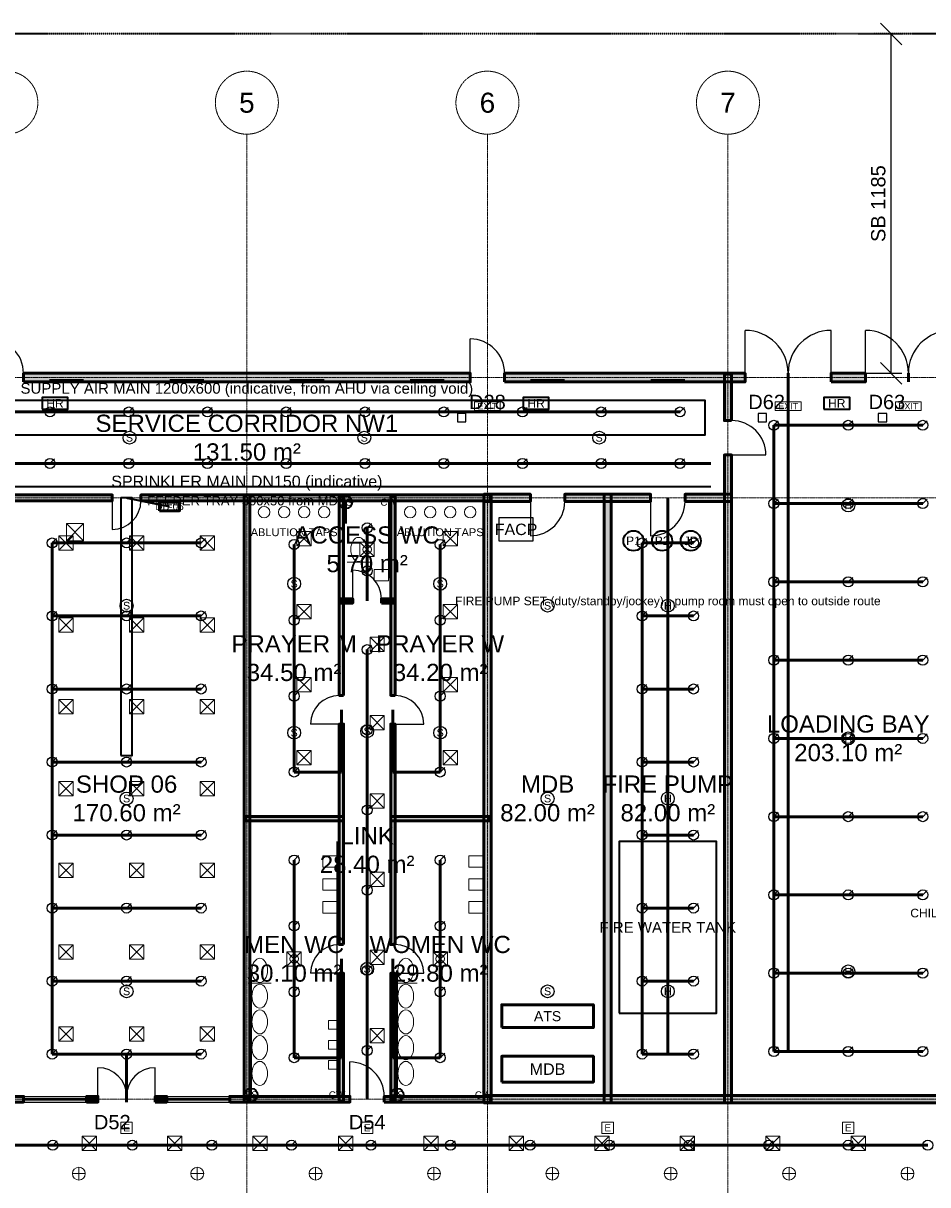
# Model space of a CAD drawing. Header units: millimetres. Extents: x -5300 to 125300, y -375 to 90375.
# Tile 5 of 9: x 31191 to 62776, y 49812 to 90375. Entities that reach past the tile are written whole.
import ezdxf
from ezdxf.enums import TextEntityAlignment as Align

# ---------------------------------------------------------------- set-up
doc = ezdxf.new("R2010")
doc.units = ezdxf.units.MM
for name, pattern in [('CENTER', [5.08, 3.175, -0.635, 0.635, -0.635]), ('DASHED', [1.524, 1.27, -0.254]), ('PHANTOM', [6.35, 3.175, -0.635, 0.635, -0.635, 0.635, -0.635])]:
    doc.linetypes.add(name, pattern=pattern)
for name, color, linetype, lineweight in [('AKS', 1, 'CENTER', 13), ('DUVAR', 7, 'Continuous', 50), ('E-ANNO-TEXT', 52, 'Continuous', 18), ('E-DB', 6, 'Continuous', 50), ('E-FALM', 230, 'Continuous', 25), ('E-LITE', 2, 'Continuous', 18), ('E-LITE-EMER', 40, 'Continuous', 18), ('E-TRAY', 210, 'DASHED', 35), ('ETIKET', 2, 'Continuous', 18), ('FP-ANNO-TEXT', 14, 'Continuous', 18), ('FP-HOSE', 20, 'Continuous', 35), ('FP-SPRK-HEAD', 1, 'Continuous', 25), ('FP-SPRK-PIPE', 12, 'Continuous', 50), ('HATCH', 8, 'Continuous', 9), ('KAPI', 3, 'Continuous', 25), ('M-ANNO-TEXT', 150, 'Continuous', 18), ('M-HVAC-RCG', 3, 'Continuous', 18), ('M-HVAC-SAD', 5, 'Continuous', 35), ('M-HVAC-SCD', 4, 'Continuous', 18), ('MAHAL', 2, 'Continuous', 18), ('OLCU', 1, 'Continuous', 18), ('P-ANNO-TEXT', 94, 'Continuous', 18), ('P-DCW', 160, 'Continuous', 25), ('P-FIXT', 90, 'Continuous', 18), ('P-SANR', 34, 'Continuous', 35), ('PARSEL', 1, 'PHANTOM', 35), ('PENCERE', 5, 'Continuous', 25)]:
    doc.layers.add(name, color=color, linetype=linetype, lineweight=lineweight)
doc.styles.add('TR-ARIAL', font='arial.ttf')
doc.dimstyles.new('TR-100-CM', dxfattribs={"dimscale": 250, "dimtxt": 2, "dimasz": 1.5, "dimexe": 1.5, "dimexo": 1.5, "dimgap": 0.8, "dimtad": 1, "dimdec": 0, "dimlfac": 0.1, "dimdsep": 46, "dimtxsty": 'TR-ARIAL', "dimtsz": 1.5, "dimcen": 2.5, "dimclrd": 256, "dimclre": 256, "dimclrt": 256, "dimazin": 3, "dimtfac": 1, "dimtmove": 0, "dimatfit": 3})

msp = doc.modelspace()

# ---------------------------------------------------------------- hatches: boundary and pattern name
at = {"layer": 'HATCH'}
for points in [[(31200, 77850), (46800, 77850), (46800, 78150), (31200, 78150)], [(48000, 77850), (56400, 77850), (56400, 78150), (48000, 78150)], [(55925, 76500), (55925, 78125), (55675, 78125), (55675, 76500)], [(59400, 77850), (60600, 77850), (60600, 78150), (59400, 78150)], [(55925, 52675), (55925, 75300), (55675, 75300), (55675, 52675)], [(26900, 73700), (34300, 73700), (34300, 73900), (26900, 73900)], [(35300, 73700), (47500, 73700), (47500, 73900), (35300, 73900)], [(39100, 52700), (39100, 73900), (38900, 73900), (38900, 52700)], [(42375, 66900), (42375, 73875), (42225, 73875), (42225, 66900)], [(44175, 66900), (44175, 73875), (44025, 73875), (44025, 66900)], [(47275, 73675), (48900, 73675), (48900, 73925), (47275, 73925)], [(47525, 52675), (47525, 73925), (47275, 73925), (47275, 52675)], [(50100, 73675), (53100, 73675), (53100, 73925), (50100, 73925)], [(51725, 52675), (51725, 73925), (51475, 73925), (51475, 52675)], [(54300, 73675), (55925, 73675), (55925, 73925), (54300, 73925)], [(42225, 70125), (42700, 70125), (42700, 70275), (42225, 70275)], [(43700, 70125), (44175, 70125), (44175, 70275), (43700, 70275)], [(42375, 58200), (42375, 65900), (42225, 65900), (42225, 58200)], [(44175, 58200), (44175, 65900), (44025, 65900), (44025, 58200)], [(38925, 62525), (42375, 62525), (42375, 62675), (38925, 62675)], [(44025, 62525), (47475, 62525), (47475, 62675), (44025, 62675)], [(42375, 52725), (42375, 57200), (42225, 57200), (42225, 52725)], [(44175, 52725), (44175, 57200), (44025, 57200), (44025, 52725)], [(30000, 52700), (31200, 52700), (31200, 52900), (30000, 52900)], [(33400, 52700), (33800, 52700), (33800, 52900), (33400, 52900)], [(35800, 52700), (36200, 52700), (36200, 52900), (35800, 52900)], [(38400, 52700), (42600, 52700), (42600, 52900), (38400, 52900)], [(43800, 52700), (47500, 52700), (47500, 52900), (43800, 52900)], [(47275, 52675), (72725, 52675), (72725, 52925), (47275, 52925)]]:
    msp.add_hatch(color=256, dxfattribs=at).paths.add_polyline_path(points)

# ---------------------------------------------------------------- linework, layer by layer
at = {"layer": 'AKS'}
for p, q in [((39000, 7100), (39000, 86500)), ((47400, 7100), (47400, 86500)), ((55800, 7100), (55800, 86500)), ((-3100, 78000), (123100, 78000)), ((-3100, 73800), (123100, 73800)), ((-3100, 52800), (123100, 52800))]:
    msp.add_line(p, q, dxfattribs=at)
for centre in [(30600, 87600), (39000, 87600), (47400, 87600), (55800, 87600)]:
    msp.add_circle(centre, 1100, dxfattribs=at)
at = {"layer": 'DUVAR'}
for p, q in [((31200, 77850), (31200, 78150)), ((46800, 77850), (46800, 78150)), ((48000, 77850), (48000, 78150)), ((56400, 77850), (56400, 78150)), ((57900, 77850), (57900, 78150)), ((57900, 77850), (57900, 78150)), ((59400, 77850), (59400, 78150)), ((60600, 77850), (60600, 78150)), ((62100, 77850), (62100, 78150)), ((62100, 77850), (62100, 78150)), ((55925, 76500), (55675, 76500)), ((55925, 75300), (55675, 75300)), ((34300, 73700), (34300, 73900)), ((35300, 73700), (35300, 73900)), ((48900, 73675), (48900, 73925)), ((50100, 73675), (50100, 73925)), ((53100, 73675), (53100, 73925)), ((54300, 73675), (54300, 73925)), ((42700, 70125), (42700, 70275)), ((43700, 70125), (43700, 70275)), ((42375, 66900), (42225, 66900)), ((44175, 66900), (44025, 66900)), ((42375, 65900), (42225, 65900)), ((44175, 65900), (44025, 65900)), ((42375, 58200), (42225, 58200)), ((44175, 58200), (44025, 58200)), ((42375, 57200), (42225, 57200)), ((44175, 57200), (44025, 57200)), ((31200, 52700), (31200, 52900)), ((33400, 52700), (33400, 52900)), ((33800, 52700), (33800, 52900)), ((34800, 52700), (34800, 52900)), ((34800, 52700), (34800, 52900)), ((35800, 52700), (35800, 52900)), ((36200, 52700), (36200, 52900)), ((38400, 52700), (38400, 52900)), ((42600, 52700), (42600, 52900)), ((43800, 52700), (43800, 52900))]:
    msp.add_line(p, q, dxfattribs=at)
for points in [[(31200, 77850), (46800, 77850), (46800, 78150), (31200, 78150)], [(48000, 77850), (56400, 77850), (56400, 78150), (48000, 78150)], [(55925, 76500), (55925, 78125), (55675, 78125), (55675, 76500)], [(59400, 77850), (60600, 77850), (60600, 78150), (59400, 78150)], [(55925, 52675), (55925, 75300), (55675, 75300), (55675, 52675)], [(26900, 73700), (34300, 73700), (34300, 73900), (26900, 73900)], [(35300, 73700), (47500, 73700), (47500, 73900), (35300, 73900)], [(39100, 52700), (39100, 73900), (38900, 73900), (38900, 52700)], [(42375, 66900), (42375, 73875), (42225, 73875), (42225, 66900)], [(44175, 66900), (44175, 73875), (44025, 73875), (44025, 66900)], [(47275, 73675), (48900, 73675), (48900, 73925), (47275, 73925)], [(47525, 52675), (47525, 73925), (47275, 73925), (47275, 52675)], [(50100, 73675), (53100, 73675), (53100, 73925), (50100, 73925)], [(51725, 52675), (51725, 73925), (51475, 73925), (51475, 52675)], [(54300, 73675), (55925, 73675), (55925, 73925), (54300, 73925)], [(42225, 70125), (42700, 70125), (42700, 70275), (42225, 70275)], [(43700, 70125), (44175, 70125), (44175, 70275), (43700, 70275)], [(42375, 58200), (42375, 65900), (42225, 65900), (42225, 58200)], [(44175, 58200), (44175, 65900), (44025, 65900), (44025, 58200)], [(38925, 62525), (42375, 62525), (42375, 62675), (38925, 62675)], [(44025, 62525), (47475, 62525), (47475, 62675), (44025, 62675)], [(42375, 52725), (42375, 57200), (42225, 57200), (42225, 52725)], [(44175, 52725), (44175, 57200), (44025, 57200), (44025, 52725)], [(30000, 52700), (31200, 52700), (31200, 52900), (30000, 52900)], [(33400, 52700), (33800, 52700), (33800, 52900), (33400, 52900)], [(35800, 52700), (36200, 52700), (36200, 52900), (35800, 52900)], [(38400, 52700), (42600, 52700), (42600, 52900), (38400, 52900)], [(43800, 52700), (47500, 52700), (47500, 52900), (43800, 52900)], [(47275, 52675), (72725, 52675), (72725, 52925), (47275, 52925)]]:
    msp.add_lwpolyline(points, close=True, dxfattribs=at)
at = {"layer": 'E-DB'}
for points in [[(35950, 73350), (36650, 73350), (36650, 73650), (35950, 73650)], [(47900, 55300), (51100, 55300), (51100, 56100), (47900, 56100)], [(47900, 53400), (51100, 53400), (51100, 54300), (47900, 54300)]]:
    msp.add_lwpolyline(points, close=True, dxfattribs=at)
at = {"layer": 'E-FALM'}
for points in [[(46350, 76450), (46650, 76450), (46650, 76750), (46350, 76750)], [(56850, 76450), (57150, 76450), (57150, 76750), (56850, 76750)], [(61050, 76450), (61350, 76450), (61350, 76750), (61050, 76750)], [(47800, 72300), (49000, 72300), (49000, 73100), (47800, 73100)]]:
    msp.add_lwpolyline(points, close=True, dxfattribs=at)
for centre in [(34900, 75900), (43100, 75900), (51300, 75900), (60000, 73533.3), (40650, 70800), (45750, 70800), (34800, 70033.3), (49500, 70033.3), (53700, 70033.3), (40650, 65600), (43200, 65650), (45750, 65600), (60000, 65400), (34800, 63300), (49500, 63300), (53700, 63300), (43200, 57350), (60000, 57266.7), (34800, 56566.7), (49500, 56566.7), (53700, 56566.7)]:
    msp.add_circle(centre, 225, dxfattribs=at)
at = {"layer": 'E-LITE'}
for p, q in [((33133.3, 49975), (33133.3, 50425)), ((37266.7, 49975), (37266.7, 50425)), ((41400, 49975), (41400, 50425)), ((45533.3, 49975), (45533.3, 50425)), ((49666.7, 49975), (49666.7, 50425)), ((53800, 49975), (53800, 50425)), ((57933.3, 49975), (57933.3, 50425)), ((62066.7, 49975), (62066.7, 50425)), ((32908.3, 50200), (33358.3, 50200)), ((37041.7, 50200), (37491.7, 50200)), ((41175, 50200), (41625, 50200)), ((45308.3, 50200), (45758.3, 50200)), ((49441.7, 50200), (49891.7, 50200)), ((53575, 50200), (54025, 50200)), ((57708.3, 50200), (58158.3, 50200)), ((61841.7, 50200), (62291.7, 50200))]:
    msp.add_line(p, q, dxfattribs=at)
at = {"layer": 'E-LITE', "const_width": 100}
for points in [[(32100, 77900), (33300, 77900)], [(36300, 77900), (37500, 77900)], [(40500, 77900), (41700, 77900)], [(44700, 77900), (45900, 77900)], [(48900, 77900), (50100, 77900)], [(53100, 77900), (54300, 77900)]]:
    msp.add_lwpolyline(points, dxfattribs=at)
at = {"layer": 'E-LITE'}
for centre in [(33133.3, 50200), (37266.7, 50200), (41400, 50200), (45533.3, 50200), (49666.7, 50200), (53800, 50200), (57933.3, 50200), (62066.7, 50200)]:
    msp.add_circle(centre, 225, dxfattribs=at)
at = {"layer": 'E-LITE-EMER'}
for points in [[(46950, 76850), (47850, 76850), (47850, 77150), (46950, 77150)], [(57450, 76850), (58350, 76850), (58350, 77150), (57450, 77150)], [(61650, 76850), (62550, 76850), (62550, 77150), (61650, 77150)], [(34600, 51600), (35000, 51600), (35000, 52000), (34600, 52000)], [(43000, 51600), (43400, 51600), (43400, 52000), (43000, 52000)], [(51400, 51600), (51800, 51600), (51800, 52000), (51400, 52000)], [(59800, 51600), (60200, 51600), (60200, 52000), (59800, 52000)]]:
    msp.add_lwpolyline(points, close=True, dxfattribs=at)
at = {"layer": 'E-TRAY'}
for p, q in [((22800, 74200), (55200, 74200)), ((34800, 73800), (36300, 73500))]:
    msp.add_line(p, q, dxfattribs=at)
at = {"layer": 'FP-HOSE'}
for points in [[(31850, 76900), (32750, 76900), (32750, 77300), (31850, 77300)], [(48650, 76900), (49550, 76900), (49550, 77300), (48650, 77300)], [(59150, 76900), (60050, 76900), (60050, 77300), (59150, 77300)], [(52000, 55800), (55400, 55800), (55400, 61800), (52000, 61800)]]:
    msp.add_lwpolyline(points, close=True, dxfattribs=at)
for centre in [(52500, 72300), (53500, 72300), (54500, 72300)]:
    msp.add_circle(centre, 350, dxfattribs=at)
at = {"layer": 'FP-SPRK-HEAD'}
for p, q in [((32125, 76800), (32282.5, 76957.5)), ((34875, 76800), (35032.5, 76957.5)), ((37625, 76800), (37782.5, 76957.5)), ((40375, 76800), (40532.5, 76957.5)), ((43125, 76800), (43282.5, 76957.5)), ((45875, 76800), (46032.5, 76957.5)), ((48625, 76800), (48782.5, 76957.5)), ((51375, 76800), (51532.5, 76957.5)), ((54125, 76800), (54282.5, 76957.5)), ((57400, 76333.3), (57557.5, 76490.8)), ((60000, 76333.3), (60157.5, 76490.8)), ((62600, 76333.3), (62757.5, 76490.8)), ((32125, 75000), (32282.5, 75157.5)), ((34875, 75000), (35032.5, 75157.5)), ((37625, 75000), (37782.5, 75157.5)), ((40375, 75000), (40532.5, 75157.5)), ((43125, 75000), (43282.5, 75157.5)), ((45875, 75000), (46032.5, 75157.5)), ((48625, 75000), (48782.5, 75157.5)), ((51375, 75000), (51532.5, 75157.5)), ((54125, 75000), (54282.5, 75157.5)), ((57400, 73600), (57557.5, 73757.5)), ((60000, 73600), (60157.5, 73757.5)), ((62600, 73600), (62757.5, 73757.5)), ((43200, 72750), (43357.5, 72907.5)), ((32200, 72225), (32357.5, 72382.5)), ((34800, 72225), (34957.5, 72382.5)), ((37400, 72225), (37557.5, 72382.5)), ((40650, 72175), (40807.5, 72332.5)), ((45750, 72175), (45907.5, 72332.5)), ((52800, 72225), (52957.5, 72382.5)), ((54600, 72225), (54757.5, 72382.5)), ((43200, 71250), (43357.5, 71407.5)), ((57400, 70866.7), (57557.5, 71024.2)), ((60000, 70866.7), (60157.5, 71024.2)), ((62600, 70866.7), (62757.5, 71024.2)), ((32200, 69675), (32357.5, 69832.5)), ((34800, 69675), (34957.5, 69832.5)), ((37400, 69675), (37557.5, 69832.5)), ((52800, 69675), (52957.5, 69832.5)), ((54600, 69675), (54757.5, 69832.5)), ((40650, 69525), (40807.5, 69682.5)), ((45750, 69525), (45907.5, 69682.5)), ((43200, 68500), (43357.5, 68657.5)), ((57400, 68133.3), (57557.5, 68290.8)), ((60000, 68133.3), (60157.5, 68290.8)), ((62600, 68133.3), (62757.5, 68290.8)), ((32200, 67125), (32357.5, 67282.5)), ((34800, 67125), (34957.5, 67282.5)), ((37400, 67125), (37557.5, 67282.5)), ((40650, 66875), (40807.5, 67032.5)), ((45750, 66875), (45907.5, 67032.5)), ((52800, 67125), (52957.5, 67282.5)), ((54600, 67125), (54757.5, 67282.5)), ((43200, 65700), (43357.5, 65857.5)), ((57400, 65400), (57557.5, 65557.5)), ((60000, 65400), (60157.5, 65557.5)), ((62600, 65400), (62757.5, 65557.5)), ((32200, 64575), (32357.5, 64732.5)), ((34800, 64575), (34957.5, 64732.5)), ((37400, 64575), (37557.5, 64732.5)), ((52800, 64575), (52957.5, 64732.5)), ((54600, 64575), (54757.5, 64732.5)), ((40650, 64225), (40807.5, 64382.5)), ((45750, 64225), (45907.5, 64382.5)), ((43200, 62900), (43357.5, 63057.5)), ((57400, 62666.7), (57557.5, 62824.2)), ((60000, 62666.7), (60157.5, 62824.2)), ((62600, 62666.7), (62757.5, 62824.2)), ((32200, 62025), (32357.5, 62182.5)), ((34800, 62025), (34957.5, 62182.5)), ((37400, 62025), (37557.5, 62182.5)), ((52800, 62025), (52957.5, 62182.5)), ((54600, 62025), (54757.5, 62182.5)), ((40650, 61150), (40807.5, 61307.5)), ((45750, 61150), (45907.5, 61307.5)), ((43200, 60100), (43357.5, 60257.5)), ((57400, 59933.3), (57557.5, 60090.8)), ((60000, 59933.3), (60157.5, 60090.8)), ((62600, 59933.3), (62757.5, 60090.8)), ((32200, 59475), (32357.5, 59632.5)), ((34800, 59475), (34957.5, 59632.5)), ((37400, 59475), (37557.5, 59632.5)), ((52800, 59475), (52957.5, 59632.5)), ((54600, 59475), (54757.5, 59632.5)), ((40650, 58850), (40807.5, 59007.5)), ((45750, 58850), (45907.5, 59007.5)), ((43200, 57300), (43357.5, 57457.5)), ((57400, 57200), (57557.5, 57357.5)), ((60000, 57200), (60157.5, 57357.5)), ((62600, 57200), (62757.5, 57357.5)), ((32200, 56925), (32357.5, 57082.5)), ((34800, 56925), (34957.5, 57082.5)), ((37400, 56925), (37557.5, 57082.5)), ((52800, 56925), (52957.5, 57082.5)), ((54600, 56925), (54757.5, 57082.5)), ((40650, 56550), (40807.5, 56707.5)), ((45750, 56550), (45907.5, 56707.5)), ((32200, 54375), (32357.5, 54532.5)), ((34800, 54375), (34957.5, 54532.5)), ((37400, 54375), (37557.5, 54532.5)), ((40650, 54250), (40807.5, 54407.5)), ((43200, 54500), (43357.5, 54657.5)), ((45750, 54250), (45907.5, 54407.5)), ((52800, 54375), (52957.5, 54532.5)), ((54600, 54375), (54757.5, 54532.5)), ((57400, 54466.7), (57557.5, 54624.2)), ((60000, 54466.7), (60157.5, 54624.2)), ((62600, 54466.7), (62757.5, 54624.2)), ((32222.2, 51192.9), (32379.7, 51350.4)), ((35000, 51192.9), (35157.5, 51350.4)), ((37777.8, 51192.9), (37935.3, 51350.4)), ((40555.6, 51192.9), (40713.1, 51350.4)), ((43333.3, 51192.9), (43490.8, 51350.4)), ((46111.1, 51192.9), (46268.6, 51350.4)), ((48888.9, 51192.9), (49046.4, 51350.4)), ((51666.7, 51192.9), (51824.2, 51350.4)), ((54444.4, 51192.9), (54601.9, 51350.4)), ((57222.2, 51192.9), (57379.7, 51350.4)), ((60000, 51192.9), (60157.5, 51350.4))]:
    msp.add_line(p, q, dxfattribs=at)
for centre in [(32125, 76800), (34875, 76800), (37625, 76800), (40375, 76800), (43125, 76800), (45875, 76800), (48625, 76800), (51375, 76800), (54125, 76800), (57400, 76333.3), (60000, 76333.3), (62600, 76333.3), (32125, 75000), (34875, 75000), (37625, 75000), (40375, 75000), (43125, 75000), (45875, 75000), (48625, 75000), (51375, 75000), (54125, 75000), (57400, 73600), (60000, 73600), (62600, 73600), (43200, 72750), (32200, 72225), (34800, 72225), (37400, 72225), (40650, 72175), (45750, 72175), (52800, 72225), (54600, 72225), (43200, 71250), (57400, 70866.7), (60000, 70866.7), (62600, 70866.7), (32200, 69675), (34800, 69675), (37400, 69675), (52800, 69675), (54600, 69675), (40650, 69525), (45750, 69525), (43200, 68500), (57400, 68133.3), (60000, 68133.3), (62600, 68133.3), (32200, 67125), (34800, 67125), (37400, 67125), (40650, 66875), (45750, 66875), (52800, 67125), (54600, 67125), (43200, 65700), (57400, 65400), (60000, 65400), (62600, 65400), (32200, 64575), (34800, 64575), (37400, 64575), (52800, 64575), (54600, 64575), (40650, 64225), (45750, 64225), (43200, 62900), (57400, 62666.7), (60000, 62666.7), (62600, 62666.7), (32200, 62025), (34800, 62025), (37400, 62025), (52800, 62025), (54600, 62025), (40650, 61150), (45750, 61150), (43200, 60100), (57400, 59933.3), (60000, 59933.3), (62600, 59933.3), (32200, 59475), (34800, 59475), (37400, 59475), (52800, 59475), (54600, 59475), (40650, 58850), (45750, 58850), (43200, 57300), (57400, 57200), (60000, 57200), (62600, 57200), (32200, 56925), (34800, 56925), (37400, 56925), (52800, 56925), (54600, 56925), (40650, 56550), (45750, 56550), (32200, 54375), (34800, 54375), (37400, 54375), (40650, 54250), (43200, 54500), (45750, 54250), (52800, 54375), (54600, 54375), (57400, 54466.7), (60000, 54466.7), (62600, 54466.7), (32222.2, 51192.9), (35000, 51192.9), (37777.8, 51192.9), (40555.6, 51192.9), (43333.3, 51192.9), (46111.1, 51192.9), (48888.9, 51192.9), (51666.7, 51192.9), (54444.4, 51192.9), (57222.2, 51192.9), (60000, 51192.9), (62777.8, 51192.9)]:
    msp.add_circle(centre, 175, dxfattribs=at)
at = {"layer": 'FP-SPRK-PIPE'}
for p, q in [((57900, 54466.7), (57900, 78000)), ((29375, 76800), (32125, 76800)), ((32125, 76800), (34875, 76800)), ((34875, 76800), (37625, 76800)), ((37625, 76800), (40375, 76800)), ((40375, 76800), (43125, 76800)), ((43125, 76800), (45875, 76800)), ((45875, 76800), (48625, 76800)), ((48625, 76800), (51375, 76800)), ((51375, 76800), (54125, 76800)), ((57400, 76333.3), (60000, 76333.3)), ((57400, 73600), (57400, 76333.3)), ((60000, 76333.3), (62600, 76333.3)), ((22800, 75000), (55200, 75000)), ((29375, 75000), (32125, 75000)), ((32125, 75000), (34875, 75000)), ((34875, 75000), (37625, 75000)), ((37625, 75000), (40375, 75000)), ((40375, 75000), (43125, 75000)), ((43125, 75000), (45875, 75000)), ((45875, 75000), (48625, 75000)), ((48625, 75000), (51375, 75000)), ((51375, 75000), (54125, 75000)), ((53700, 54375), (53700, 73800)), ((57400, 73600), (60000, 73600)), ((57400, 70866.7), (57400, 73600)), ((60000, 73600), (62600, 73600)), ((43200, 71250), (43200, 72750)), ((32200, 72225), (34800, 72225)), ((32200, 69675), (32200, 72225)), ((34800, 72225), (37400, 72225)), ((52800, 72225), (54600, 72225)), ((52800, 69675), (52800, 72225)), ((40650, 69525), (40650, 72175)), ((45750, 69525), (45750, 72175)), ((43200, 71250), (43200, 71250)), ((43200, 71250), (43200, 70200)), ((57400, 70866.7), (60000, 70866.7)), ((57400, 68133.3), (57400, 70866.7)), ((60000, 70866.7), (62600, 70866.7)), ((32200, 69675), (34800, 69675)), ((32200, 67125), (32200, 69675)), ((34800, 69675), (37400, 69675)), ((40650, 66875), (40650, 69525)), ((45750, 66875), (45750, 69525)), ((52800, 69675), (54600, 69675)), ((52800, 67125), (52800, 69675)), ((43200, 65700), (43200, 68500)), ((57400, 68133.3), (60000, 68133.3)), ((57400, 65400), (57400, 68133.3)), ((60000, 68133.3), (62600, 68133.3)), ((32200, 67125), (34800, 67125)), ((32200, 64575), (32200, 67125)), ((34800, 67125), (37400, 67125)), ((52800, 67125), (54600, 67125)), ((52800, 64575), (52800, 67125)), ((40650, 64225), (40650, 66875)), ((45750, 64225), (45750, 66875)), ((42300, 64225), (42300, 66400)), ((44100, 64225), (44100, 66400)), ((43200, 62900), (43200, 65700)), ((57400, 65400), (60000, 65400)), ((57400, 62666.7), (57400, 65400)), ((60000, 65400), (62600, 65400)), ((32200, 64575), (34800, 64575)), ((32200, 62025), (32200, 64575)), ((34800, 64575), (37400, 64575)), ((52800, 64575), (54600, 64575)), ((52800, 62025), (52800, 64575)), ((40650, 64225), (42300, 64225)), ((45750, 64225), (44100, 64225)), ((43200, 60100), (43200, 62900)), ((57400, 62666.7), (60000, 62666.7)), ((57400, 59933.3), (57400, 62666.7)), ((60000, 62666.7), (62600, 62666.7)), ((32200, 62025), (34800, 62025)), ((32200, 59475), (32200, 62025)), ((34800, 62025), (37400, 62025)), ((52800, 62025), (54600, 62025)), ((52800, 59475), (52800, 62025)), ((40650, 58850), (40650, 61150)), ((45750, 58850), (45750, 61150)), ((43200, 57300), (43200, 60100)), ((57400, 59933.3), (60000, 59933.3)), ((57400, 57200), (57400, 59933.3)), ((60000, 59933.3), (62600, 59933.3)), ((32200, 59475), (34800, 59475)), ((32200, 56925), (32200, 59475)), ((34800, 59475), (37400, 59475)), ((52800, 59475), (54600, 59475)), ((52800, 56925), (52800, 59475)), ((40650, 56550), (40650, 58850)), ((45750, 56550), (45750, 58850)), ((42300, 54250), (42300, 57700)), ((44100, 54250), (44100, 57700)), ((43200, 54500), (43200, 57300)), ((57400, 57200), (60000, 57200)), ((57400, 54466.7), (57400, 57200)), ((60000, 57200), (62600, 57200)), ((32200, 56925), (34800, 56925)), ((32200, 54375), (32200, 56925)), ((34800, 56925), (37400, 56925)), ((52800, 56925), (54600, 56925)), ((52800, 54375), (52800, 56925)), ((40650, 54250), (40650, 56550)), ((45750, 54250), (45750, 56550)), ((32200, 54375), (34800, 54375)), ((32200, 54375), (34800, 54375)), ((34800, 54375), (37400, 54375)), ((34800, 54375), (34800, 52800)), ((43200, 54500), (43200, 54500)), ((43200, 54500), (43200, 52800)), ((52800, 54375), (54600, 54375)), ((52800, 54375), (53700, 54375)), ((57400, 54466.7), (60000, 54466.7)), ((57400, 54466.7), (57900, 54466.7)), ((60000, 54466.7), (62600, 54466.7)), ((40650, 54250), (42300, 54250)), ((45750, 54250), (44100, 54250)), ((29444.4, 51192.9), (32222.2, 51192.9)), ((32222.2, 51192.9), (35000, 51192.9)), ((35000, 51192.9), (37777.8, 51192.9)), ((37777.8, 51192.9), (40555.6, 51192.9)), ((40555.6, 51192.9), (43333.3, 51192.9)), ((43333.3, 51192.9), (46111.1, 51192.9)), ((46111.1, 51192.9), (48888.9, 51192.9)), ((48888.9, 51192.9), (51666.7, 51192.9)), ((51666.7, 51192.9), (54444.4, 51192.9)), ((54444.4, 51192.9), (57222.2, 51192.9)), ((57222.2, 51192.9), (60000, 51192.9)), ((60000, 51192.9), (62777.8, 51192.9))]:
    msp.add_line(p, q, dxfattribs=at)
at = {"layer": 'KAPI'}
for p, q in [((56400, 78150), (56400, 79650)), ((59400, 78150), (59400, 79650)), ((60600, 78150), (60600, 79650)), ((46800, 78150), (46800, 79350)), ((55925, 75300), (57125, 75300)), ((34300, 73700), (34300, 72700)), ((48900, 73675), (48900, 72475)), ((53100, 73675), (53100, 72475)), ((42700, 70275), (42700, 71275)), ((42225, 65900), (41225, 65900)), ((44175, 65900), (45175, 65900)), ((42225, 57200), (41225, 57200)), ((44175, 57200), (45175, 57200)), ((42600, 52900), (42600, 54100)), ((33800, 52900), (33800, 53900)), ((35800, 52900), (35800, 53900))]:
    msp.add_line(p, q, dxfattribs=at)
for centre, radius, start, end in [((56400, 78150), 1500, 0, 90), ((59400, 78150), 1500, 90, 180), ((60600, 78150), 1500, 0, 90), ((63600, 78150), 1500, 90, 180), ((30000, 78150), 1200, 0, 90), ((46800, 78150), 1200, 0, 90), ((55925, 75300), 1200, 0, 90), ((34300, 73700), 1000, -90, 0), ((48900, 73675), 1200, -90, 0), ((53100, 73675), 1200, -90, 0), ((42700, 70275), 1000, 0, 90), ((42225, 65900), 1000, 90, 180), ((44175, 65900), 1000, 0, 90), ((42225, 57200), 1000, 90, 180), ((44175, 57200), 1000, 0, 90), ((42600, 52900), 1200, 0, 90), ((33800, 52900), 1000, 0, 90), ((35800, 52900), 1000, 90, 180)]:
    msp.add_arc(centre, radius, start, end, dxfattribs=at)
at = {"layer": 'M-HVAC-RCG'}
for p, q in [((32700, 72300), (33300, 72900)), ((32700, 72900), (33300, 72300)), ((42950, 71750), (43450, 72250)), ((42950, 72250), (43450, 71750)), ((40400, 57450), (40900, 57950)), ((40400, 57950), (40900, 57450)), ((45500, 57450), (46000, 57950)), ((45500, 57950), (46000, 57450))]:
    msp.add_line(p, q, dxfattribs=at)
for points in [[(32700, 72300), (33300, 72300), (33300, 72900), (32700, 72900)], [(42950, 71750), (43450, 71750), (43450, 72250), (42950, 72250)], [(40400, 57450), (40900, 57450), (40900, 57950), (40400, 57950)], [(45500, 57450), (46000, 57450), (46000, 57950), (45500, 57950)]]:
    msp.add_lwpolyline(points, close=True, dxfattribs=at)
at = {"layer": 'M-HVAC-SAD'}
for points in [[(23000, 76000), (55000, 76000), (55000, 77200), (23000, 77200)], [(34600, 64800), (35000, 64800), (35000, 73800), (34600, 73800)]]:
    msp.add_lwpolyline(points, close=True, dxfattribs=at)
at = {"layer": 'M-HVAC-SCD'}
for p, q in [((40750, 72125), (41250, 72625)), ((40750, 72625), (41250, 72125)), ((45850, 72125), (46350, 72625)), ((45850, 72625), (46350, 72125)), ((32433.3, 71971.4), (32933.3, 72471.4)), ((32433.3, 72471.4), (32933.3, 71971.4)), ((34900, 71971.4), (35400, 72471.4)), ((34900, 72471.4), (35400, 71971.4)), ((37366.7, 71971.4), (37866.7, 72471.4)), ((37366.7, 72471.4), (37866.7, 71971.4)), ((40750, 69575), (41250, 70075)), ((40750, 70075), (41250, 69575)), ((45850, 69575), (46350, 70075)), ((45850, 70075), (46350, 69575)), ((32433.3, 69114.3), (32933.3, 69614.3)), ((32433.3, 69614.3), (32933.3, 69114.3)), ((34900, 69114.3), (35400, 69614.3)), ((34900, 69614.3), (35400, 69114.3)), ((37366.7, 69114.3), (37866.7, 69614.3)), ((37366.7, 69614.3), (37866.7, 69114.3)), ((43300, 68433.3), (43800, 68933.3)), ((43300, 68933.3), (43800, 68433.3)), ((40750, 67025), (41250, 67525)), ((40750, 67525), (41250, 67025)), ((45850, 67025), (46350, 67525)), ((45850, 67525), (46350, 67025)), ((32433.3, 66257.1), (32933.3, 66757.1)), ((32433.3, 66757.1), (32933.3, 66257.1)), ((34900, 66257.1), (35400, 66757.1)), ((34900, 66757.1), (35400, 66257.1)), ((37366.7, 66257.1), (37866.7, 66757.1)), ((37366.7, 66757.1), (37866.7, 66257.1)), ((43300, 65700), (43800, 66200)), ((43300, 66200), (43800, 65700)), ((40750, 64475), (41250, 64975)), ((40750, 64975), (41250, 64475)), ((45850, 64475), (46350, 64975)), ((45850, 64975), (46350, 64475)), ((32433.3, 63400), (32933.3, 63900)), ((32433.3, 63900), (32933.3, 63400)), ((34900, 63400), (35400, 63900)), ((34900, 63900), (35400, 63400)), ((37366.7, 63400), (37866.7, 63900)), ((37366.7, 63900), (37866.7, 63400)), ((43300, 62966.7), (43800, 63466.7)), ((43300, 63466.7), (43800, 62966.7)), ((32433.3, 60542.9), (32933.3, 61042.9)), ((32433.3, 61042.9), (32933.3, 60542.9)), ((34900, 60542.9), (35400, 61042.9)), ((34900, 61042.9), (35400, 60542.9)), ((37366.7, 60542.9), (37866.7, 61042.9)), ((37366.7, 61042.9), (37866.7, 60542.9)), ((43300, 60233.3), (43800, 60733.3)), ((43300, 60733.3), (43800, 60233.3)), ((32433.3, 57685.7), (32933.3, 58185.7)), ((32433.3, 58185.7), (32933.3, 57685.7)), ((34900, 57685.7), (35400, 58185.7)), ((34900, 58185.7), (35400, 57685.7)), ((37366.7, 57685.7), (37866.7, 58185.7)), ((37366.7, 58185.7), (37866.7, 57685.7)), ((43300, 57500), (43800, 58000)), ((43300, 58000), (43800, 57500)), ((32433.3, 54828.6), (32933.3, 55328.6)), ((32433.3, 55328.6), (32933.3, 54828.6)), ((34900, 54828.6), (35400, 55328.6)), ((34900, 55328.6), (35400, 54828.6)), ((37366.7, 54828.6), (37866.7, 55328.6)), ((37366.7, 55328.6), (37866.7, 54828.6)), ((43300, 54766.7), (43800, 55266.7)), ((43300, 55266.7), (43800, 54766.7)), ((33244, 51007.7), (33744, 51507.7)), ((33244, 51507.7), (33744, 51007.7)), ((36228, 51007.7), (36728, 51507.7)), ((36228, 51507.7), (36728, 51007.7)), ((39212, 51007.7), (39712, 51507.7)), ((39212, 51507.7), (39712, 51007.7)), ((42196, 51007.7), (42696, 51507.7)), ((42196, 51507.7), (42696, 51007.7)), ((45180, 51007.7), (45680, 51507.7)), ((45180, 51507.7), (45680, 51007.7)), ((48164, 51007.7), (48664, 51507.7)), ((48164, 51507.7), (48664, 51007.7)), ((51148, 51007.7), (51648, 51507.7)), ((51148, 51507.7), (51648, 51007.7)), ((54132, 51007.7), (54632, 51507.7)), ((54132, 51507.7), (54632, 51007.7)), ((57116, 51007.7), (57616, 51507.7)), ((57116, 51507.7), (57616, 51007.7)), ((60100, 51007.7), (60600, 51507.7)), ((60100, 51507.7), (60600, 51007.7))]:
    msp.add_line(p, q, dxfattribs=at)
for points in [[(40750, 72125), (41250, 72125), (41250, 72625), (40750, 72625)], [(45850, 72125), (46350, 72125), (46350, 72625), (45850, 72625)], [(32433.3, 71971.4), (32933.3, 71971.4), (32933.3, 72471.4), (32433.3, 72471.4)], [(34900, 71971.4), (35400, 71971.4), (35400, 72471.4), (34900, 72471.4)], [(37366.7, 71971.4), (37866.7, 71971.4), (37866.7, 72471.4), (37366.7, 72471.4)], [(40750, 69575), (41250, 69575), (41250, 70075), (40750, 70075)], [(45850, 69575), (46350, 69575), (46350, 70075), (45850, 70075)], [(32433.3, 69114.3), (32933.3, 69114.3), (32933.3, 69614.3), (32433.3, 69614.3)], [(34900, 69114.3), (35400, 69114.3), (35400, 69614.3), (34900, 69614.3)], [(37366.7, 69114.3), (37866.7, 69114.3), (37866.7, 69614.3), (37366.7, 69614.3)], [(43300, 68433.3), (43800, 68433.3), (43800, 68933.3), (43300, 68933.3)], [(40750, 67025), (41250, 67025), (41250, 67525), (40750, 67525)], [(45850, 67025), (46350, 67025), (46350, 67525), (45850, 67525)], [(32433.3, 66257.1), (32933.3, 66257.1), (32933.3, 66757.1), (32433.3, 66757.1)], [(34900, 66257.1), (35400, 66257.1), (35400, 66757.1), (34900, 66757.1)], [(37366.7, 66257.1), (37866.7, 66257.1), (37866.7, 66757.1), (37366.7, 66757.1)], [(43300, 65700), (43800, 65700), (43800, 66200), (43300, 66200)], [(40750, 64475), (41250, 64475), (41250, 64975), (40750, 64975)], [(45850, 64475), (46350, 64475), (46350, 64975), (45850, 64975)], [(32433.3, 63400), (32933.3, 63400), (32933.3, 63900), (32433.3, 63900)], [(34900, 63400), (35400, 63400), (35400, 63900), (34900, 63900)], [(37366.7, 63400), (37866.7, 63400), (37866.7, 63900), (37366.7, 63900)], [(43300, 62966.7), (43800, 62966.7), (43800, 63466.7), (43300, 63466.7)], [(32433.3, 60542.9), (32933.3, 60542.9), (32933.3, 61042.9), (32433.3, 61042.9)], [(34900, 60542.9), (35400, 60542.9), (35400, 61042.9), (34900, 61042.9)], [(37366.7, 60542.9), (37866.7, 60542.9), (37866.7, 61042.9), (37366.7, 61042.9)], [(43300, 60233.3), (43800, 60233.3), (43800, 60733.3), (43300, 60733.3)], [(32433.3, 57685.7), (32933.3, 57685.7), (32933.3, 58185.7), (32433.3, 58185.7)], [(34900, 57685.7), (35400, 57685.7), (35400, 58185.7), (34900, 58185.7)], [(37366.7, 57685.7), (37866.7, 57685.7), (37866.7, 58185.7), (37366.7, 58185.7)], [(43300, 57500), (43800, 57500), (43800, 58000), (43300, 58000)], [(32433.3, 54828.6), (32933.3, 54828.6), (32933.3, 55328.6), (32433.3, 55328.6)], [(34900, 54828.6), (35400, 54828.6), (35400, 55328.6), (34900, 55328.6)], [(37366.7, 54828.6), (37866.7, 54828.6), (37866.7, 55328.6), (37366.7, 55328.6)], [(43300, 54766.7), (43800, 54766.7), (43800, 55266.7), (43300, 55266.7)], [(33244, 51007.7), (33744, 51007.7), (33744, 51507.7), (33244, 51507.7)], [(36228, 51007.7), (36728, 51007.7), (36728, 51507.7), (36228, 51507.7)], [(39212, 51007.7), (39712, 51007.7), (39712, 51507.7), (39212, 51507.7)], [(42196, 51007.7), (42696, 51007.7), (42696, 51507.7), (42196, 51507.7)], [(45180, 51007.7), (45680, 51007.7), (45680, 51507.7), (45180, 51507.7)], [(48164, 51007.7), (48664, 51007.7), (48664, 51507.7), (48164, 51507.7)], [(51148, 51007.7), (51648, 51007.7), (51648, 51507.7), (51148, 51507.7)], [(54132, 51007.7), (54632, 51007.7), (54632, 51507.7), (54132, 51507.7)], [(57116, 51007.7), (57616, 51007.7), (57616, 51507.7), (57116, 51507.7)], [(60100, 51007.7), (60600, 51007.7), (60600, 51507.7), (60100, 51507.7)]]:
    msp.add_lwpolyline(points, close=True, dxfattribs=at)
at = {"layer": 'P-DCW'}
for p, q in [((43950, 73650), (43950, 71000)), ((42150, 52950), (42150, 61800)), ((47250, 52950), (47250, 61800))]:
    msp.add_line(p, q, dxfattribs=at)
at = {"layer": 'P-FIXT'}
for p, q in [((42500, 71550), (43300, 71550)), ((39050, 56850), (39850, 56850)), ((44150, 56850), (44950, 56850))]:
    msp.add_line(p, q, dxfattribs=at)
for points in [[(43450, 70900), (43950, 70900), (43950, 71300), (43450, 71300)], [(41650, 60900), (42150, 60900), (42150, 61300), (41650, 61300)], [(46750, 60900), (47250, 60900), (47250, 61300), (46750, 61300)], [(41650, 60100), (42150, 60100), (42150, 60500), (41650, 60500)], [(46750, 60100), (47250, 60100), (47250, 60500), (46750, 60500)], [(41650, 59300), (42150, 59300), (42150, 59700), (41650, 59700)], [(46750, 59300), (47250, 59300), (47250, 59700), (46750, 59700)], [(41850, 55250), (42200, 55250), (42200, 55550), (41850, 55550)], [(41850, 54550), (42200, 54550), (42200, 54850), (41850, 54850)], [(41850, 53850), (42200, 53850), (42200, 54150), (41850, 54150)]]:
    msp.add_lwpolyline(points, close=True, dxfattribs=at)
for centre, radius in [((39600, 73300), 200), ((40300, 73300), 200), ((41000, 73300), 200), ((41700, 73300), 200), ((44700, 73300), 200), ((45400, 73300), 200), ((46100, 73300), 200), ((46800, 73300), 200), ((43200, 72000), 150), ((40650, 57700), 150), ((45750, 57700), 150)]:
    msp.add_circle(centre, radius, dxfattribs=at)
for centre in [(42900, 72000), (39450, 57300), (44550, 57300), (39450, 56400), (44550, 56400), (39450, 55500), (44550, 55500), (39450, 54600), (44550, 54600), (39450, 53700), (44550, 53700)]:
    msp.add_ellipse(centre, major_axis=(0, 420), ratio=0.65, dxfattribs=at)
at = {"layer": 'P-SANR'}
for p, q in [((42450, 73650), (42450, 72900)), ((39150, 52950), (39150, 57300)), ((44250, 52950), (44250, 57300))]:
    msp.add_line(p, q, dxfattribs=at)
for centre in [(42450, 73650), (39150, 52950), (44250, 52950)]:
    msp.add_circle(centre, 225, dxfattribs=at)
at = {"layer": 'PARSEL'}
msp.add_lwpolyline([(0, 0), (120000, 0), (120000, 90000), (0, 90000)], close=True, dxfattribs=at)
at = {"layer": 'PENCERE'}
for p, q in [((31200, 52900), (33400, 52900)), ((31200, 52825), (33400, 52825)), ((31200, 52775), (33400, 52775)), ((36200, 52900), (38400, 52900)), ((36200, 52825), (38400, 52825)), ((36200, 52775), (38400, 52775)), ((31200, 52700), (33400, 52700)), ((36200, 52700), (38400, 52700))]:
    msp.add_line(p, q, dxfattribs=at)

# ---------------------------------------------------------------- texts
at = {"layer": 'AKS', "style": 'TR-ARIAL'}
for s, p in [('5', (39000, 87600)), ('6', (47400, 87600)), ('7', (55800, 87600))]:
    msp.add_text(s, height=700, dxfattribs=at).set_placement(p, align=Align.MIDDLE_CENTER)
at = {"layer": 'E-ANNO-TEXT', "style": 'TR-ARIAL'}
for s, height, p in [('EXIT', 225, (47400, 77000)), ('EXIT', 225, (57900, 77000)), ('EXIT', 225, (62100, 77000)), ('FEEDER TRAY 300x50 from MDB', 325, (39000, 73700)), ('DB-06', 250, (36300, 73500)), ('FACP', 400, (48400, 72700)), ('ATS', 350, (49500, 55700)), ('MDB', 400, (49500, 53850))]:
    msp.add_text(s, height=height, dxfattribs=at).set_placement(p, align=Align.MIDDLE_CENTER)
at = {"layer": 'E-FALM', "style": 'TR-ARIAL'}
for s, p in [('S', (34900, 75900)), ('S', (43100, 75900)), ('S', (51300, 75900)), ('H', (60000, 73533.3)), ('S', (40650, 70800)), ('S', (45750, 70800)), ('S', (34800, 70033.3)), ('S', (49500, 70033.3)), ('H', (53700, 70033.3)), ('S', (40650, 65600)), ('S', (43200, 65650)), ('S', (45750, 65600)), ('H', (60000, 65400)), ('S', (34800, 63300)), ('S', (49500, 63300)), ('H', (53700, 63300)), ('S', (43200, 57350)), ('H', (60000, 57266.7)), ('S', (34800, 56566.7)), ('S', (49500, 56566.7)), ('H', (53700, 56566.7))]:
    msp.add_text(s, height=270, dxfattribs=at).set_placement(p, align=Align.MIDDLE_CENTER)
at = {"layer": 'E-LITE-EMER', "style": 'TR-ARIAL'}
for p in [(34800, 51800), (43200, 51800), (51600, 51800), (60000, 51800)]:
    msp.add_text('E', height=250, dxfattribs=at).set_placement(p, align=Align.MIDDLE_CENTER)
at = {"layer": 'ETIKET', "style": 'TR-ARIAL'}
for s, p in [('D28', (47400, 77150)), ('D62', (57150, 77150)), ('D63', (61350, 77150)), ('D52', (34300, 52000)), ('D54', (43200, 52000))]:
    msp.add_text(s, height=500, dxfattribs=at).set_placement(p, align=Align.MIDDLE_CENTER)
at = {"layer": 'FP-ANNO-TEXT', "style": 'TR-ARIAL'}
for s, height, p in [('HR', 300, (32300, 77100)), ('HR', 300, (49100, 77100)), ('HR', 300, (59600, 77100)), ('SPRINKLER MAIN DN150 (indicative)', 400, (39000, 74375)), ('P1', 300, (52500, 72300)), ('P2', 300, (53500, 72300)), ('JP', 300, (54500, 72300)), ('FIRE PUMP SET (duty/standby/jockey) - pump room must open to outside route', 300, (53700, 70200)), ('FIRE WATER TANK', 375, (53700, 58800))]:
    msp.add_text(s, height=height, dxfattribs=at).set_placement(p, align=Align.MIDDLE_CENTER)
at = {"layer": 'M-ANNO-TEXT', "style": 'TR-ARIAL'}
for s, height, p in [('SUPPLY AIR MAIN 1200x600 (indicative, from AHU via ceiling void)', 375, (39000, 77625)), ('CHILLERS ON ROOF (air-cooled, Gulf RoT)', 300, (66300, 59300))]:
    msp.add_text(s, height=height, dxfattribs=at).set_placement(p, align=Align.MIDDLE_CENTER)
at = {"layer": 'MAHAL', "char_height": 600, "attachment_point": 5, "style": 'TR-ARIAL'}
for s, insert in [('SERVICE CORRIDOR NW1\\P131.50 m²', (39000, 75900)), ('ACCESS WC\\P5.70 m²', (43200, 72000)), ('PRAYER M\\P34.50 m²', (40650, 68200)), ('PRAYER W\\P34.20 m²', (45750, 68200)), ('LOADING BAY\\P203.10 m²', (60000, 65400)), ('SHOP 06\\P170.60 m²', (34800, 63300)), ('MDB\\P82.00 m²', (49500, 63300)), ('FIRE PUMP\\P82.00 m²', (53700, 63300)), ('LINK\\P28.40 m²', (43200, 61500)), ('MEN WC\\P30.10 m²', (40650, 57700)), ('WOMEN WC\\P29.80 m²', (45750, 57700))]:
    msp.add_mtext(s, dxfattribs=dict(at, insert=insert))
at = {"layer": 'P-ANNO-TEXT', "style": 'TR-ARIAL'}
for s, height, p in [('SS', 250, (42450, 73650)), ('CW', 250, (43950, 73650)), ('ABLUTION TAPS', 275, (40650, 72600)), ('ABLUTION TAPS', 275, (45750, 72600)), ('SS', 250, (39150, 52950)), ('CW', 250, (42150, 52950)), ('SS', 250, (44250, 52950)), ('CW', 250, (47250, 52950))]:
    msp.add_text(s, height=height, dxfattribs=at).set_placement(p, align=Align.MIDDLE_CENTER)

# ---------------------------------------------------------------- dimensions: what is measured, and where the dimension line sits
at = {"layer": 'OLCU'}
msp.add_linear_dim(base=(61500, 78150), p1=(60000, 78150), p2=(60000, 90000), angle=90, text='SB <>', dimstyle='TR-100-CM', dxfattribs=at).render()

doc.saveas('drawing.dxf')
